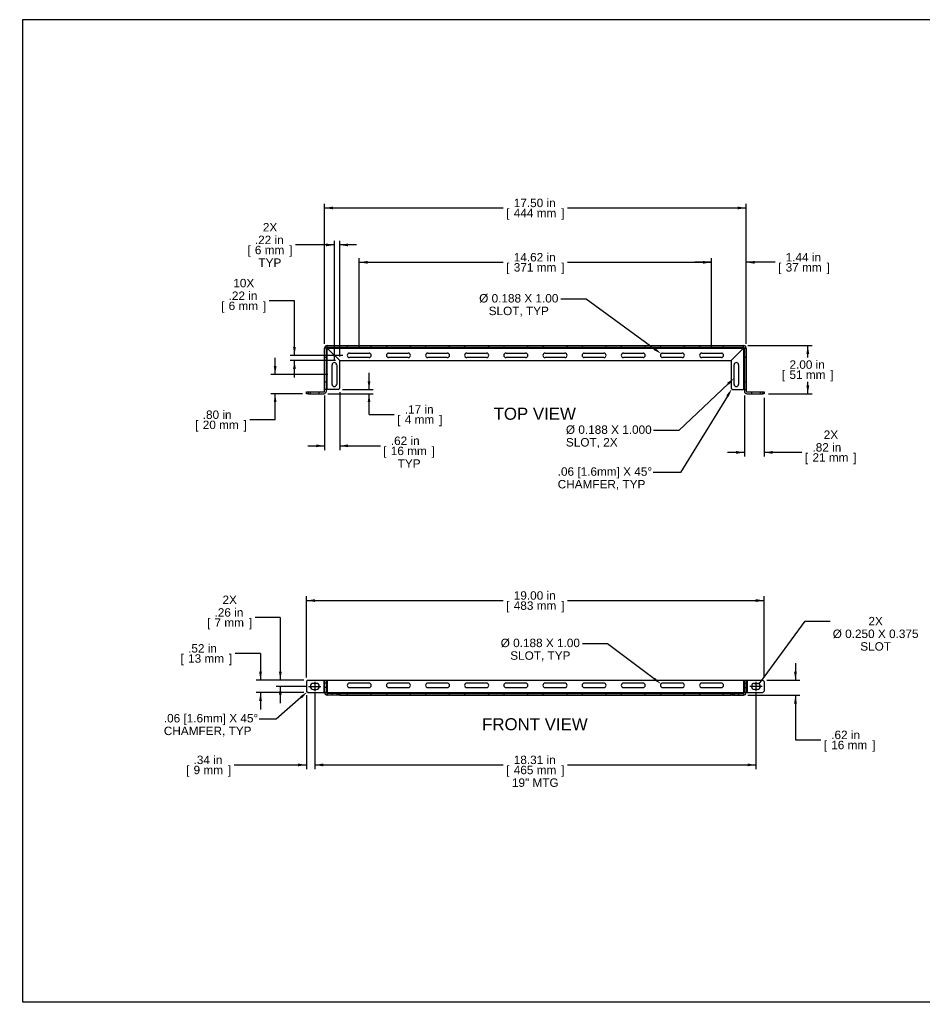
# Model space of a CAD drawing. Header units: inches. Extents: x 0 to 69.5, y 0 to 40.9.
# Tile 1 of 2: x 0 to 37.5, y 0 to 40.9. Entities that reach past the tile are written whole.
import ezdxf
from ezdxf import colors
from ezdxf.entities.mleader import LeaderData, LeaderLine
from ezdxf.enums import TextEntityAlignment as Align
from ezdxf.lldxf.tags import DXFTag
from ezdxf.math import Vec2, Vec3

# ---------------------------------------------------------------- set-up
doc = ezdxf.new("R2010")
doc.units = ezdxf.units.IN
doc.header["$MEASUREMENT"] = 0
doc.layers.add('COM57141-2', color=7, linetype='Continuous')
doc.layers.add('Default', color=7, linetype='Continuous')
doc.styles.add('SEACAD_Arial', font='arial.ttf')
tags = doc.linetypes.add('CENTER2', pattern=[1.125, 0.75, -0.125, 0.125, -0.125]).pattern_tags.tags
tags[10:11] = [DXFTag(74, 4), DXFTag(75, 0), DXFTag(340, '0'), DXFTag(46, 0.0), DXFTag(50, 0.0), DXFTag(44, 0.0), DXFTag(45, 0.0)]
tags[8:9] = [DXFTag(74, 4), DXFTag(75, 0), DXFTag(340, '0'), DXFTag(46, 0.0), DXFTag(50, 0.0), DXFTag(44, 0.0), DXFTag(45, 0.0)]
tags[6:7] = [DXFTag(74, 4), DXFTag(75, 0), DXFTag(340, '0'), DXFTag(46, 0.0), DXFTag(50, 0.0), DXFTag(44, 0.0), DXFTag(45, 0.0)]
tags[4:5] = [DXFTag(74, 4), DXFTag(75, 0), DXFTag(340, '0'), DXFTag(46, 0.0), DXFTag(50, 0.0), DXFTag(44, 0.0), DXFTag(45, 0.0)]
tags = doc.linetypes.add('HIDDEN2', pattern=[0.1875, 0.125, -0.0625]).pattern_tags.tags
tags[6:7] = [DXFTag(74, 4), DXFTag(75, 0), DXFTag(340, '0'), DXFTag(46, 0.0), DXFTag(50, 0.0), DXFTag(44, 0.0), DXFTag(45, 0.0)]
tags[4:5] = [DXFTag(74, 4), DXFTag(75, 0), DXFTag(340, '0'), DXFTag(46, 0.0), DXFTag(50, 0.0), DXFTag(44, 0.0), DXFTag(45, 0.0)]
doc.dimstyles.new('WEB', dxfattribs={"dimtxt": 0.35, "dimasz": 0.35, "dimexe": 0.175, "dimexo": 0.175, "dimgap": 0.0875, "dimtad": 0, "dimtih": 1, "dimtoh": 1, "dimzin": 4, "dimdsep": 46, "dimtxsty": 'SEACAD_Arial', "dimblk1": '_SE_FILLED', "dimblk2": '_SE_FILLED', "dimsah": 1, "dimcen": 0.175, "dimadec": 0, "dimazin": 0, "dimtfac": 0.8, "dimtdec": 0, "dimtofl": 0, "dimtmove": 0, "dimatfit": 3, "dimfxl": 1, "dimtolj": 1, "dimtzin": 4, "dimarcsym": 0})

# ---------------------------------------------------------------- blocks, each defined once
blk = doc.blocks.new('SEANNOT_GROUP1')
at = {"layer": 'Default', "color": 7, "linetype": 'CENTER2'}
blk.add_line((12.252, 13.394), (12.252, 13.006), dxfattribs=at)
blk = doc.blocks.new('SEANNOT_GROUP2')
at = {"layer": 'Default', "color": 7, "linetype": 'CENTER2'}
blk.add_line((11.996, 13.2), (12.508, 13.2), dxfattribs=at)
blk = doc.blocks.new('SEANNOT_GROUP3')
at = {"layer": 'Default', "color": 7, "linetype": 'CENTER2'}
blk.add_line((30.566, 13.394), (30.566, 13.006), dxfattribs=at)
blk = doc.blocks.new('SEANNOT_GROUP4')
at = {"layer": 'Default', "color": 7, "linetype": 'CENTER2'}
blk.add_line((30.822, 13.2), (30.31, 13.2), dxfattribs=at)
blk = doc.blocks.new('_SE_FILLED')
at = {"color": 0}
blk.add_line((0, 0), (-1, 0), dxfattribs=at)
blk.add_solid([(0, 0), (-1, -0.1665), (-1, 0.1665), (0, 0)], dxfattribs=at)
blk = doc.blocks.new('SE')
at = {"layer": 'COM57141-2', "color": 7, "linetype": 'Continuous'}
for p, q in [((12.659, 25.456), (12.659, 27.24)), ((12.731, 25.456), (12.731, 27.24)), ((12.731, 27.239), (12.766, 27.239)), ((12.766, 27.239), (12.767, 27.239)), ((12.767, 27.348), (30.051, 27.348)), ((12.767, 27.276), (30.051, 27.276)), ((12.767, 27.239), (13.284, 26.722)), ((12.767, 25.518), (12.767, 27.239)), ((12.768, 27.241), (12.768, 27.276)), ((12.768, 27.241), (12.768, 27.24)), ((12.768, 27.24), (30.05, 27.24)), ((13.285, 26.723), (12.768, 27.24)), ((13.69, 27.035), (14.503, 27.035)), ((15.315, 27.035), (16.128, 27.035)), ((16.94, 27.035), (17.753, 27.035)), ((18.565, 27.035), (19.378, 27.035)), ((20.19, 27.035), (21.003, 27.035)), ((21.815, 27.035), (22.628, 27.035)), ((23.44, 27.035), (24.253, 27.035)), ((25.065, 27.035), (25.878, 27.035)), ((26.69, 27.035), (27.503, 27.035)), ((28.315, 27.035), (29.128, 27.035)), ((30.05, 27.24), (29.533, 26.723)), ((29.534, 26.722), (30.051, 27.239)), ((30.05, 27.276), (30.05, 27.241)), ((30.05, 27.241), (30.05, 27.24)), ((30.052, 27.239), (30.051, 27.239)), ((30.051, 27.239), (30.051, 25.518)), ((30.052, 27.239), (30.087, 27.239)), ((30.087, 27.24), (30.087, 25.456)), ((30.159, 27.24), (30.159, 25.456)), ((13.284, 25.581), (13.284, 26.722)), ((13.285, 26.723), (29.533, 26.723)), ((14.503, 26.848), (13.69, 26.848)), ((16.128, 26.848), (15.315, 26.848)), ((17.753, 26.848), (16.94, 26.848)), ((19.378, 26.848), (18.565, 26.848)), ((21.003, 26.848), (20.19, 26.848)), ((22.628, 26.848), (21.815, 26.848)), ((24.253, 26.848), (23.44, 26.848)), ((25.878, 26.848), (25.065, 26.848)), ((27.503, 26.848), (26.69, 26.848)), ((29.128, 26.848), (28.315, 26.848)), ((29.534, 26.722), (29.534, 25.581)), ((12.972, 25.737), (12.972, 26.55)), ((13.159, 26.55), (13.159, 25.737)), ((29.659, 25.737), (29.659, 26.55)), ((29.846, 26.55), (29.846, 25.737)), ((11.909, 25.42), (11.971, 25.42)), ((11.909, 25.348), (11.909, 25.42)), ((11.971, 25.348), (11.909, 25.348)), ((11.971, 25.42), (12.623, 25.42)), ((11.971, 25.42), (11.971, 25.348)), ((11.971, 25.348), (12.623, 25.348)), ((12.731, 25.518), (12.767, 25.518)), ((13.221, 25.518), (12.767, 25.518)), ((13.221, 25.518), (13.284, 25.581)), ((29.534, 25.581), (29.596, 25.518)), ((29.596, 25.518), (30.051, 25.518)), ((30.087, 25.518), (30.051, 25.518)), ((30.195, 25.42), (30.846, 25.42)), ((30.195, 25.348), (30.846, 25.348)), ((30.846, 25.42), (30.909, 25.42)), ((30.846, 25.348), (30.846, 25.42)), ((30.909, 25.348), (30.846, 25.348)), ((30.909, 25.42), (30.909, 25.348))]:
    blk.add_line(p, q, dxfattribs=at)
at = {"layer": 'COM57141-2', "color": 7, "linetype": 'HIDDEN2'}
for p, q in [((12.731, 27.239), (12.659, 27.239)), ((12.763, 27.239), (12.767, 27.239)), ((12.766, 27.239), (12.767, 27.239)), ((12.768, 27.276), (12.768, 27.348)), ((12.768, 27.243), (12.768, 27.24)), ((12.768, 27.24), (12.768, 27.241)), ((13.596, 27.348), (13.596, 27.276)), ((14.596, 27.276), (14.596, 27.348)), ((15.221, 27.348), (15.221, 27.276)), ((16.221, 27.276), (16.221, 27.348)), ((16.846, 27.348), (16.846, 27.276)), ((17.846, 27.276), (17.846, 27.348)), ((18.471, 27.348), (18.471, 27.276)), ((19.471, 27.276), (19.471, 27.348)), ((20.096, 27.348), (20.096, 27.276)), ((21.096, 27.276), (21.096, 27.348)), ((21.721, 27.348), (21.721, 27.276)), ((22.721, 27.276), (22.721, 27.348)), ((23.346, 27.348), (23.346, 27.276)), ((24.346, 27.276), (24.346, 27.348)), ((24.971, 27.348), (24.971, 27.276)), ((25.971, 27.276), (25.971, 27.348)), ((26.596, 27.348), (26.596, 27.276)), ((27.596, 27.276), (27.596, 27.348)), ((28.221, 27.348), (28.221, 27.276)), ((29.221, 27.276), (29.221, 27.348)), ((30.05, 27.276), (30.05, 27.348)), ((30.05, 27.241), (30.05, 27.24)), ((30.05, 27.241), (30.05, 27.24)), ((30.052, 27.239), (30.051, 27.239)), ((30.051, 27.239), (30.052, 27.239)), ((30.087, 27.239), (30.159, 27.239)), ((12.731, 26.848), (12.659, 26.848)), ((30.159, 26.848), (30.087, 26.848)), ((12.659, 25.848), (12.731, 25.848)), ((30.087, 25.848), (30.159, 25.848)), ((12.064, 25.42), (12.064, 25.348)), ((12.439, 25.348), (12.439, 25.42)), ((12.731, 25.518), (12.659, 25.518)), ((30.087, 25.518), (30.159, 25.518)), ((30.378, 25.42), (30.378, 25.348)), ((30.753, 25.348), (30.753, 25.42))]:
    blk.add_line(p, q, dxfattribs=at)
at = {"layer": 'COM57141-2', "color": 7, "linetype": 'Continuous'}
for centre, radius, start, end in [((12.767, 27.24), 0.108, 90, 180), ((12.767, 27.24), 0.036, 90, 180), ((13.69, 26.942), 0.0935, 90, 270), ((14.503, 26.942), 0.0935, 270, 90), ((15.315, 26.942), 0.0935, 90, 270), ((16.128, 26.942), 0.0935, 270, 90), ((16.94, 26.942), 0.0935, 90, 270), ((17.753, 26.942), 0.0935, 270, 90), ((18.565, 26.942), 0.0935, 90, 270), ((19.378, 26.942), 0.0935, 270, 90), ((20.19, 26.942), 0.0935, 90, 270), ((21.003, 26.942), 0.0935, 270, 90), ((21.815, 26.942), 0.0935, 90, 270), ((22.628, 26.942), 0.0935, 270, 90), ((23.44, 26.942), 0.0935, 90, 270), ((24.253, 26.942), 0.0935, 270, 90), ((25.065, 26.942), 0.0935, 90, 270), ((25.878, 26.942), 0.0935, 270, 90), ((26.69, 26.942), 0.0935, 90, 270), ((27.503, 26.942), 0.0935, 270, 90), ((28.315, 26.942), 0.0935, 90, 270), ((29.128, 26.942), 0.0935, 270, 90), ((30.051, 27.24), 0.108, 0, 90), ((30.051, 27.24), 0.036, 0, 90), ((13.065, 26.55), 0.0935, 0, 180), ((29.753, 26.55), 0.0935, 0, 180), ((12.623, 25.456), 0.036, 270, 0), ((12.623, 25.456), 0.108, 270, 0), ((13.065, 25.737), 0.0935, 180, 0), ((29.753, 25.737), 0.0935, 180, 0), ((30.195, 25.456), 0.108, 180, 270), ((30.195, 25.456), 0.036, 180, 270)]:
    blk.add_arc(centre, radius, start, end, dxfattribs=at)
blk = doc.blocks.new('SE1')
at = {"layer": 'COM57141-2', "color": 7, "linetype": 'Continuous'}
for p, q in [((11.971, 13.458), (11.909, 13.396)), ((11.909, 13.396), (11.909, 13.004)), ((11.971, 13.458), (12.623, 13.458)), ((12.314, 13.325), (12.189, 13.325)), ((12.623, 13.458), (12.623, 12.941)), ((12.623, 13.458), (12.731, 13.458)), ((12.731, 13.458), (12.767, 13.458)), ((12.731, 13.458), (12.731, 12.941)), ((12.767, 13.458), (30.051, 13.458)), ((12.767, 13.458), (12.767, 12.941)), ((14.503, 13.333), (13.69, 13.333)), ((13.69, 13.146), (14.503, 13.146)), ((16.128, 13.333), (15.315, 13.333)), ((15.315, 13.146), (16.128, 13.146)), ((17.753, 13.333), (16.94, 13.333)), ((16.94, 13.146), (17.753, 13.146)), ((19.378, 13.333), (18.565, 13.333)), ((18.565, 13.146), (19.378, 13.146)), ((21.003, 13.333), (20.19, 13.333)), ((20.19, 13.146), (21.003, 13.146)), ((22.628, 13.333), (21.815, 13.333)), ((21.815, 13.146), (22.628, 13.146)), ((24.253, 13.333), (23.44, 13.333)), ((23.44, 13.146), (24.253, 13.146)), ((25.878, 13.333), (25.065, 13.333)), ((25.065, 13.146), (25.878, 13.146)), ((27.503, 13.333), (26.69, 13.333)), ((26.69, 13.146), (27.503, 13.146)), ((29.128, 13.333), (28.315, 13.333)), ((28.315, 13.146), (29.128, 13.146)), ((30.051, 13.458), (30.051, 12.941)), ((30.051, 13.458), (30.087, 13.458)), ((30.087, 13.458), (30.087, 12.941)), ((30.087, 13.458), (30.195, 13.458)), ((30.195, 13.458), (30.846, 13.458)), ((30.195, 13.458), (30.195, 12.941)), ((30.503, 13.325), (30.628, 13.325)), ((30.909, 13.396), (30.846, 13.458)), ((30.909, 13.396), (30.909, 13.004)), ((11.909, 13.004), (11.971, 12.941)), ((11.971, 12.941), (12.623, 12.941)), ((12.189, 13.075), (12.314, 13.075)), ((12.731, 12.941), (12.623, 12.941)), ((12.767, 12.941), (12.731, 12.941)), ((12.767, 12.941), (12.768, 12.941)), ((13.221, 12.905), (12.767, 12.905)), ((13.221, 12.833), (12.767, 12.833)), ((12.768, 12.906), (12.768, 12.941)), ((12.768, 12.941), (30.05, 12.941)), ((12.768, 12.906), (12.768, 12.905)), ((12.768, 12.906), (12.768, 12.905)), ((13.221, 12.833), (13.221, 12.905)), ((13.221, 12.905), (13.284, 12.905)), ((13.284, 12.833), (13.221, 12.833)), ((13.285, 12.905), (13.284, 12.905)), ((13.284, 12.905), (13.284, 12.833)), ((13.285, 12.833), (13.284, 12.833)), ((13.285, 12.905), (29.533, 12.905)), ((13.285, 12.833), (13.285, 12.905)), ((13.285, 12.833), (29.533, 12.833)), ((29.533, 12.833), (29.533, 12.905)), ((29.534, 12.905), (29.533, 12.905)), ((29.534, 12.833), (29.533, 12.833)), ((29.534, 12.833), (29.534, 12.905)), ((29.534, 12.905), (29.596, 12.905)), ((29.596, 12.833), (29.534, 12.833)), ((29.596, 12.905), (30.051, 12.905)), ((29.596, 12.905), (29.596, 12.833)), ((29.596, 12.833), (30.051, 12.833)), ((30.05, 12.941), (30.051, 12.941)), ((30.05, 12.941), (30.05, 12.906)), ((30.05, 12.906), (30.05, 12.905)), ((30.05, 12.906), (30.05, 12.905)), ((30.087, 12.941), (30.051, 12.941)), ((30.195, 12.941), (30.087, 12.941)), ((30.195, 12.941), (30.846, 12.941)), ((30.628, 13.075), (30.503, 13.075)), ((30.846, 12.941), (30.909, 13.004))]:
    blk.add_line(p, q, dxfattribs=at)
at = {"layer": 'COM57141-2', "color": 7, "linetype": 'HIDDEN2'}
for p, q in [((12.659, 13.458), (12.659, 12.941)), ((12.731, 13.333), (12.659, 13.333)), ((12.731, 13.146), (12.659, 13.146)), ((30.087, 13.333), (30.159, 13.333)), ((30.087, 13.146), (30.159, 13.146)), ((30.159, 13.458), (30.159, 12.941)), ((12.766, 12.906), (12.763, 12.834)), ((12.767, 12.905), (12.767, 12.833)), ((12.768, 12.905), (12.768, 12.834)), ((12.768, 12.905), (12.768, 12.833)), ((12.768, 12.834), (12.768, 12.833)), ((12.972, 12.905), (12.972, 12.833)), ((13.159, 12.905), (13.159, 12.833)), ((13.596, 12.905), (13.596, 12.833)), ((14.596, 12.833), (14.596, 12.905)), ((15.221, 12.905), (15.221, 12.833)), ((16.221, 12.833), (16.221, 12.905)), ((16.846, 12.905), (16.846, 12.833)), ((17.846, 12.833), (17.846, 12.905)), ((18.471, 12.905), (18.471, 12.833)), ((19.471, 12.833), (19.471, 12.905)), ((20.096, 12.905), (20.096, 12.833)), ((21.096, 12.833), (21.096, 12.905)), ((21.721, 12.905), (21.721, 12.833)), ((22.721, 12.833), (22.721, 12.905)), ((23.346, 12.905), (23.346, 12.833)), ((24.346, 12.833), (24.346, 12.905)), ((24.971, 12.905), (24.971, 12.833)), ((25.971, 12.833), (25.971, 12.905)), ((26.596, 12.905), (26.596, 12.833)), ((27.596, 12.833), (27.596, 12.905)), ((28.221, 12.905), (28.221, 12.833)), ((29.221, 12.833), (29.221, 12.905)), ((29.659, 12.905), (29.659, 12.833)), ((29.846, 12.905), (29.846, 12.833)), ((30.05, 12.905), (30.05, 12.834)), ((30.05, 12.905), (30.05, 12.833)), ((30.05, 12.834), (30.05, 12.833)), ((30.051, 12.905), (30.051, 12.833)), ((30.052, 12.906), (30.055, 12.834))]:
    blk.add_line(p, q, dxfattribs=at)
at = {"layer": 'COM57141-2', "color": 7, "linetype": 'Continuous'}
for centre, radius, start, end in [((12.189, 13.2), 0.125, 90, 270), ((12.314, 13.2), 0.125, 270, 90), ((13.69, 13.24), 0.0935, 90, 270), ((14.503, 13.24), 0.0935, 270, 90), ((15.315, 13.24), 0.0935, 90, 270), ((16.128, 13.24), 0.0935, 270, 90), ((16.94, 13.24), 0.0935, 90, 270), ((17.753, 13.24), 0.0935, 270, 90), ((18.565, 13.24), 0.0935, 90, 270), ((19.378, 13.24), 0.0935, 270, 90), ((20.19, 13.24), 0.0935, 90, 270), ((21.003, 13.24), 0.0935, 270, 90), ((21.815, 13.24), 0.0935, 90, 270), ((22.628, 13.24), 0.0935, 270, 90), ((23.44, 13.24), 0.0935, 90, 270), ((24.253, 13.24), 0.0935, 270, 90), ((25.065, 13.24), 0.0935, 90, 270), ((25.878, 13.24), 0.0935, 270, 90), ((26.69, 13.24), 0.0935, 90, 270), ((27.503, 13.24), 0.0935, 270, 90), ((28.315, 13.24), 0.0935, 90, 270), ((29.128, 13.24), 0.0935, 270, 90), ((30.503, 13.2), 0.125, 90, 270), ((30.628, 13.2), 0.125, 270, 90), ((12.767, 12.941), 0.108, 180, 270), ((12.767, 12.941), 0.036, 180, 270), ((30.051, 12.941), 0.036, 270, 0), ((30.051, 12.941), 0.108, 270, 360)]:
    blk.add_arc(centre, radius, start, end, dxfattribs=at)
blk = doc.blocks.new('DMBLK14')
at = {"layer": 'Default', "linetype": 'Continuous', "transparency": 16777216}
for points in [[(29.737, 22.854), (30.087, 22.912), (29.737, 22.97)], [(31.259, 22.854), (31.259, 22.97), (30.909, 22.912)]]:
    blk.add_hatch(color=7, dxfattribs=at).paths.add_polyline_path(points)
at = {"layer": 'Default', "color": 7, "linetype": 'Continuous', "transparency": 16777216}
for p, q in [((30.087, 25.281), (30.087, 22.737)), ((30.909, 25.173), (30.909, 22.737)), ((30.087, 22.912), (29.387, 22.912)), ((32.476, 22.912), (30.909, 22.912))]:
    blk.add_line(p, q, dxfattribs=at)
at = {"layer": 'Default', "color": 7, "linetype": 'Continuous', "transparency": 16777216, "style": 'SEACAD_Arial'}
for s, p in [('2X', (33.379, 23.822)), ('.82 in', (32.911, 23.297)), ('[', (32.599, 22.877)), (']', (34.607, 22.877)), ('21 mm', (32.911, 22.877))]:
    blk.add_text(s, height=0.35, dxfattribs=at).set_placement(p, align=Align.TOP_LEFT)
blk = doc.blocks.new('DMBLK16')
at = {"layer": 'Default', "linetype": 'Continuous', "transparency": 16777216}
for points in [[(32.264, 13.808), (32.147, 13.808), (32.206, 13.458)], [(32.264, 12.483), (32.206, 12.833), (32.147, 12.483)]]:
    blk.add_hatch(color=7, dxfattribs=at).paths.add_polyline_path(points)
at = {"layer": 'Default', "color": 7, "linetype": 'Continuous', "transparency": 16777216}
for p, q in [((32.206, 14.158), (32.206, 13.458)), ((31.021, 13.458), (32.381, 13.458)), ((30.226, 12.833), (32.381, 12.833)), ((32.206, 12.833), (32.206, 10.975)), ((32.206, 10.975), (33.256, 10.975))]:
    blk.add_line(p, q, dxfattribs=at)
at = {"layer": 'Default', "color": 7, "linetype": 'Continuous', "transparency": 16777216, "style": 'SEACAD_Arial'}
for s, p in [('.62 in', (33.69, 11.36)), ('[', (33.378, 10.94)), ('16 mm', (33.69, 10.94)), (']', (35.387, 10.94))]:
    blk.add_text(s, height=0.35, dxfattribs=at).set_placement(p, align=Align.TOP_LEFT)
blk = doc.blocks.new('DMBLK17')
at = {"layer": 'Default', "linetype": 'Continuous', "transparency": 16777216}
for points in [[(12.309, 23.126), (12.659, 23.185), (12.309, 23.243)], [(13.634, 23.126), (13.634, 23.243), (13.284, 23.185)]]:
    blk.add_hatch(color=7, dxfattribs=at).paths.add_polyline_path(points)
at = {"layer": 'Default', "color": 7, "linetype": 'Continuous', "transparency": 16777216}
for p, q in [((13.284, 25.406), (13.284, 23.01)), ((12.659, 25.281), (12.659, 23.01)), ((11.959, 23.185), (12.659, 23.185)), ((13.284, 23.185), (14.972, 23.185))]:
    blk.add_line(p, q, dxfattribs=at)
at = {"layer": 'Default', "color": 7, "linetype": 'Continuous', "transparency": 16777216, "style": 'SEACAD_Arial'}
for s, p in [('.62 in', (15.407, 23.57)), ('[', (15.095, 23.15)), ('16 mm', (15.407, 23.15)), (']', (17.104, 23.15)), ('TYP', (15.692, 22.625))]:
    blk.add_text(s, height=0.35, dxfattribs=at).set_placement(p, align=Align.TOP_LEFT)
blk = doc.blocks.new('DMBLK18')
at = {"layer": 'Default', "linetype": 'Continuous', "transparency": 16777216}
for points in [[(12.715, 31.584), (12.715, 31.467), (13.065, 31.525)], [(13.634, 31.584), (13.284, 31.525), (13.634, 31.467)]]:
    blk.add_hatch(color=7, dxfattribs=at).paths.add_polyline_path(points)
at = {"layer": 'Default', "color": 7, "linetype": 'Continuous', "transparency": 16777216}
for p, q in [((13.065, 31.525), (11.445, 31.525)), ((13.065, 26.725), (13.065, 31.7)), ((13.284, 26.897), (13.284, 31.7)), ((13.984, 31.525), (13.284, 31.525))]:
    blk.add_line(p, q, dxfattribs=at)
at = {"layer": 'Default', "color": 7, "linetype": 'Continuous', "transparency": 16777216, "style": 'SEACAD_Arial'}
for s, p in [('2X', (10.094, 32.435)), ('.22 in', (9.763, 31.91)), ('[', (9.451, 31.49)), ('6 mm', (9.763, 31.49)), (']', (11.186, 31.49)), ('TYP', (9.911, 30.965))]:
    blk.add_text(s, height=0.35, dxfattribs=at).set_placement(p, align=Align.TOP_LEFT)
blk = doc.blocks.new('DMBLK19')
at = {"layer": 'Default', "linetype": 'Continuous', "transparency": 16777216}
for points in [[(11.347, 27.292), (11.406, 26.942), (11.464, 27.292)], [(11.347, 26.373), (11.464, 26.373), (11.406, 26.723)]]:
    blk.add_hatch(color=7, dxfattribs=at).paths.add_polyline_path(points)
at = {"layer": 'Default', "color": 7, "linetype": 'Continuous', "transparency": 16777216}
for p, q in [((11.406, 29.206), (10.356, 29.206)), ((11.406, 26.942), (11.406, 29.206)), ((13.421, 26.942), (11.231, 26.942)), ((13.11, 26.723), (11.231, 26.723)), ((11.406, 26.023), (11.406, 26.723))]:
    blk.add_line(p, q, dxfattribs=at)
at = {"layer": 'Default', "color": 7, "linetype": 'Continuous', "transparency": 16777216, "style": 'SEACAD_Arial'}
for s, p in [('10X', (8.867, 30.116)), ('.22 in', (8.673, 29.591)), ('[', (8.361, 29.171)), ('6 mm', (8.673, 29.171)), (']', (10.096, 29.171))]:
    blk.add_text(s, height=0.35, dxfattribs=at).set_placement(p, align=Align.TOP_LEFT)
blk = doc.blocks.new('DMBLK20')
at = {"layer": 'Default', "linetype": 'Continuous', "transparency": 16777216}
for points in [[(10.762, 13.808), (10.82, 13.458), (10.878, 13.808)], [(10.762, 12.85), (10.878, 12.85), (10.82, 13.2)]]:
    blk.add_hatch(color=7, dxfattribs=at).paths.add_polyline_path(points)
at = {"layer": 'Default', "color": 7, "linetype": 'Continuous', "transparency": 16777216}
for p, q in [((10.82, 16.058), (9.77, 16.058)), ((10.82, 16.058), (10.82, 13.458)), ((11.796, 13.458), (10.645, 13.458)), ((11.889, 13.2), (10.645, 13.2)), ((10.82, 13.2), (10.82, 12.5))]:
    blk.add_line(p, q, dxfattribs=at)
at = {"layer": 'Default', "color": 7, "linetype": 'Continuous', "transparency": 16777216, "style": 'SEACAD_Arial'}
for s, p in [('2X', (8.419, 16.968)), ('.26 in', (8.088, 16.443)), ('[', (7.776, 16.023)), ('7 mm', (8.088, 16.023)), (']', (9.511, 16.023))]:
    blk.add_text(s, height=0.35, dxfattribs=at).set_placement(p, align=Align.TOP_LEFT)
blk = doc.blocks.new('DMBLK21')
at = {"layer": 'Default', "linetype": 'Continuous', "transparency": 16777216}
for points in [[(11.559, 9.88), (11.909, 9.938), (11.559, 9.997)], [(12.602, 9.88), (12.602, 9.997), (12.252, 9.938)]]:
    blk.add_hatch(color=7, dxfattribs=at).paths.add_polyline_path(points)
at = {"layer": 'Default', "color": 7, "linetype": 'Continuous', "transparency": 16777216}
for p, q in [((11.909, 12.829), (11.909, 9.763)), ((12.252, 12.917), (12.252, 9.763)), ((8.901, 9.938), (11.909, 9.938)), ((12.252, 9.938), (12.952, 9.938))]:
    blk.add_line(p, q, dxfattribs=at)
at = {"layer": 'Default', "color": 7, "linetype": 'Continuous', "transparency": 16777216, "style": 'SEACAD_Arial'}
for s, p in [('.34 in', (7.218, 10.323)), ('[', (6.906, 9.903)), ('9 mm', (7.218, 9.903)), (']', (8.641, 9.903))]:
    blk.add_text(s, height=0.35, dxfattribs=at).set_placement(p, align=Align.TOP_LEFT)
blk = doc.blocks.new('DMBLK22')
at = {"layer": 'Default', "linetype": 'Continuous', "transparency": 16777216}
for points in [[(12.602, 9.88), (12.602, 9.997), (12.252, 9.938)], [(30.216, 9.88), (30.566, 9.938), (30.216, 9.997)]]:
    blk.add_hatch(color=7, dxfattribs=at).paths.add_polyline_path(points)
at = {"layer": 'Default', "color": 7, "linetype": 'Continuous', "transparency": 16777216}
for p, q in [((12.252, 12.917), (12.252, 9.763)), ((30.566, 12.9), (30.566, 9.763)), ((12.252, 9.938), (20.077, 9.938)), ((22.741, 9.938), (30.566, 9.938))]:
    blk.add_line(p, q, dxfattribs=at)
at = {"layer": 'Default', "color": 7, "linetype": 'Continuous', "transparency": 16777216, "style": 'SEACAD_Arial'}
for s, p in [('18.31 in', (20.511, 10.323)), ('[', (20.199, 9.903)), ('465 mm', (20.511, 9.903)), (']', (22.482, 9.903)), ('19" MTG', (20.435, 9.378))]:
    blk.add_text(s, height=0.35, dxfattribs=at).set_placement(p, align=Align.TOP_LEFT)
blk = doc.blocks.new('DMBLK23')
at = {"layer": 'Default', "linetype": 'Continuous', "transparency": 16777216}
for points in [[(12.259, 16.82), (11.909, 16.762), (12.259, 16.703)], [(30.559, 16.82), (30.559, 16.703), (30.909, 16.762)]]:
    blk.add_hatch(color=7, dxfattribs=at).paths.add_polyline_path(points)
at = {"layer": 'Default', "color": 7, "linetype": 'Continuous', "transparency": 16777216}
for p, q in [((11.909, 13.571), (11.909, 16.937)), ((11.909, 16.762), (20.077, 16.762)), ((22.741, 16.762), (30.909, 16.762)), ((30.909, 13.571), (30.909, 16.937))]:
    blk.add_line(p, q, dxfattribs=at)
at = {"layer": 'Default', "color": 7, "linetype": 'Continuous', "transparency": 16777216, "style": 'SEACAD_Arial'}
for s, p in [('19.00 in', (20.511, 17.147)), ('[', (20.199, 16.727)), ('483 mm', (20.511, 16.727)), (']', (22.482, 16.727))]:
    blk.add_text(s, height=0.35, dxfattribs=at).set_placement(p, align=Align.TOP_LEFT)
blk = doc.blocks.new('DMBLK24')
at = {"layer": 'Default', "linetype": 'Continuous', "transparency": 16777216}
for points in [[(14.561, 25.868), (14.444, 25.868), (14.502, 25.518)], [(14.561, 24.998), (14.502, 25.348), (14.444, 24.998)]]:
    blk.add_hatch(color=7, dxfattribs=at).paths.add_polyline_path(points)
at = {"layer": 'Default', "color": 7, "linetype": 'Continuous', "transparency": 16777216}
for p, q in [((14.502, 25.518), (14.502, 26.218)), ((12.798, 25.348), (14.677, 25.348)), ((13.396, 25.518), (14.677, 25.518)), ((14.502, 24.488), (14.502, 25.348)), ((14.502, 24.488), (15.552, 24.488))]:
    blk.add_line(p, q, dxfattribs=at)
at = {"layer": 'Default', "color": 7, "linetype": 'Continuous', "transparency": 16777216, "style": 'SEACAD_Arial'}
for s, p in [('.17 in', (15.987, 24.873)), ('[', (15.675, 24.453)), ('4 mm', (15.987, 24.453)), (']', (17.41, 24.453))]:
    blk.add_text(s, height=0.35, dxfattribs=at).set_placement(p, align=Align.TOP_LEFT)
blk = doc.blocks.new('DMBLK25')
at = {"layer": 'Default', "linetype": 'Continuous', "transparency": 16777216}
for points in [[(28.371, 30.863), (28.371, 30.746), (28.721, 30.805)], [(30.509, 30.863), (30.159, 30.805), (30.509, 30.746)]]:
    blk.add_hatch(color=7, dxfattribs=at).paths.add_polyline_path(points)
at = {"layer": 'Default', "color": 7, "linetype": 'Continuous', "transparency": 16777216}
for p, q in [((28.721, 30.805), (28.021, 30.805)), ((28.721, 27.21), (28.721, 30.98)), ((30.159, 27.415), (30.159, 30.98)), ((31.364, 30.805), (30.159, 30.805))]:
    blk.add_line(p, q, dxfattribs=at)
at = {"layer": 'Default', "color": 7, "linetype": 'Continuous', "transparency": 16777216, "style": 'SEACAD_Arial'}
for s, p in [('1.44 in', (31.799, 31.19)), ('[', (31.487, 30.77)), ('37 mm', (31.799, 30.77)), (']', (33.495, 30.77))]:
    blk.add_text(s, height=0.35, dxfattribs=at).set_placement(p, align=Align.TOP_LEFT)
blk = doc.blocks.new('DMBLK26')
at = {"layer": 'Default', "linetype": 'Continuous', "transparency": 16777216}
for points in [[(14.446, 30.863), (14.096, 30.805), (14.446, 30.746)], [(28.371, 30.863), (28.371, 30.746), (28.721, 30.805)]]:
    blk.add_hatch(color=7, dxfattribs=at).paths.add_polyline_path(points)
at = {"layer": 'Default', "color": 7, "linetype": 'Continuous', "transparency": 16777216}
for p, q in [((14.096, 27.21), (14.096, 30.98)), ((14.096, 30.805), (20.077, 30.805)), ((22.741, 30.805), (28.721, 30.805)), ((28.721, 27.21), (28.721, 30.98))]:
    blk.add_line(p, q, dxfattribs=at)
at = {"layer": 'Default', "color": 7, "linetype": 'Continuous', "transparency": 16777216, "style": 'SEACAD_Arial'}
for s, p in [('14.62 in', (20.511, 31.19)), ('[', (20.199, 30.77)), ('371 mm', (20.511, 30.77)), (']', (22.482, 30.77))]:
    blk.add_text(s, height=0.35, dxfattribs=at).set_placement(p, align=Align.TOP_LEFT)
blk = doc.blocks.new('DMBLK29')
at = {"layer": 'Default', "linetype": 'Continuous', "transparency": 16777216}
for points in [[(13.009, 33.118), (12.659, 33.06), (13.009, 33.002)], [(29.809, 33.118), (29.809, 33.002), (30.159, 33.06)]]:
    blk.add_hatch(color=7, dxfattribs=at).paths.add_polyline_path(points)
at = {"layer": 'Default', "color": 7, "linetype": 'Continuous', "transparency": 16777216}
for p, q in [((12.659, 27.415), (12.659, 33.235)), ((30.159, 27.415), (30.159, 33.235)), ((12.659, 33.06), (20.077, 33.06)), ((22.741, 33.06), (30.159, 33.06))]:
    blk.add_line(p, q, dxfattribs=at)
at = {"layer": 'Default', "color": 7, "linetype": 'Continuous', "transparency": 16777216, "style": 'SEACAD_Arial'}
for s, p in [('17.50 in', (20.511, 33.445)), ('[', (20.199, 33.025)), ('444 mm', (20.511, 33.025)), (']', (22.482, 33.025))]:
    blk.add_text(s, height=0.35, dxfattribs=at).set_placement(p, align=Align.TOP_LEFT)
blk = doc.blocks.new('DMBLK30')
at = {"layer": 'Default', "linetype": 'Continuous', "transparency": 16777216}
for points in [[(32.776, 26.998), (32.718, 27.348), (32.659, 26.998)], [(32.776, 25.698), (32.659, 25.698), (32.718, 25.348)]]:
    blk.add_hatch(color=7, dxfattribs=at).paths.add_polyline_path(points)
at = {"layer": 'Default', "color": 7, "linetype": 'Continuous', "transparency": 16777216}
for p, q in [((30.226, 27.348), (32.893, 27.348)), ((32.718, 26.855), (32.718, 27.348)), ((32.718, 25.348), (32.718, 25.84)), ((31.084, 25.348), (32.893, 25.348))]:
    blk.add_line(p, q, dxfattribs=at)
at = {"layer": 'Default', "color": 7, "linetype": 'Continuous', "transparency": 16777216, "style": 'SEACAD_Arial'}
for s, p in [('2.00 in', (31.957, 26.733)), ('[', (31.645, 26.313)), ('51 mm', (31.957, 26.313)), (']', (33.653, 26.313))]:
    blk.add_text(s, height=0.35, dxfattribs=at).set_placement(p, align=Align.TOP_LEFT)
blk = doc.blocks.new('DMBLK31')
at = {"layer": 'Default', "linetype": 'Continuous', "transparency": 16777216}
for points in [[(10.546, 26.493), (10.605, 26.143), (10.663, 26.493)], [(10.546, 24.998), (10.663, 24.998), (10.605, 25.348)]]:
    blk.add_hatch(color=7, dxfattribs=at).paths.add_polyline_path(points)
at = {"layer": 'Default', "color": 7, "linetype": 'Continuous', "transparency": 16777216}
for p, q in [((10.605, 26.143), (10.605, 26.843)), ((12.797, 26.143), (10.43, 26.143)), ((11.734, 25.348), (10.43, 25.348)), ((10.605, 24.267), (10.605, 25.348)), ((10.605, 24.267), (9.555, 24.267))]:
    blk.add_line(p, q, dxfattribs=at)
at = {"layer": 'Default', "color": 7, "linetype": 'Continuous', "transparency": 16777216, "style": 'SEACAD_Arial'}
for s, p in [('.80 in', (7.599, 24.652)), ('[', (7.287, 24.232)), ('20 mm', (7.599, 24.232)), (']', (9.295, 24.232))]:
    blk.add_text(s, height=0.35, dxfattribs=at).set_placement(p, align=Align.TOP_LEFT)
blk = doc.blocks.new('DMBLK32')
at = {"layer": 'Default', "linetype": 'Continuous', "transparency": 16777216}
for points in [[(9.939, 13.808), (9.998, 13.458), (10.056, 13.808)], [(9.939, 12.591), (10.056, 12.591), (9.998, 12.941)]]:
    blk.add_hatch(color=7, dxfattribs=at).paths.add_polyline_path(points)
at = {"layer": 'Default', "color": 7, "linetype": 'Continuous', "transparency": 16777216}
for p, q in [((9.998, 14.567), (8.948, 14.567)), ((9.998, 14.567), (9.998, 13.458)), ((11.796, 13.458), (9.823, 13.458)), ((11.796, 12.941), (9.823, 12.941)), ((9.998, 12.941), (9.998, 12.241))]:
    blk.add_line(p, q, dxfattribs=at)
at = {"layer": 'Default', "color": 7, "linetype": 'Continuous', "transparency": 16777216, "style": 'SEACAD_Arial'}
for s, p in [('.52 in', (6.991, 14.952)), ('[', (6.68, 14.532)), ('13 mm', (6.991, 14.532)), (']', (8.688, 14.532))]:
    blk.add_text(s, height=0.35, dxfattribs=at).set_placement(p, align=Align.TOP_LEFT)
blk = doc.blocks.new('_DOT')
at = {"color": 0}
blk.add_line((0, 0), (-1, 0), dxfattribs=at)
at = {"color": 0, "const_width": 0.333}
blk.add_lwpolyline([(-0.1665, 0, 1), (0.1665, 0, 1)], format="xyb", close=True, dxfattribs=at)

msp = doc.modelspace()

# ---------------------------------------------------------------- linework, layer by layer
at = {"layer": 'Default', "color": 7, "linetype": 'Continuous'}
for p, q in [((69.55, 40.876), (0.113, 40.876)), ((0.113, 40.876), (0.113, 0.097)), ((0.113, 0.097), (69.55, 0.097))]:
    msp.add_line(p, q, dxfattribs=at)

# ---------------------------------------------------------------- block references
at = {"layer": 'Default'}
for name in ['SE', 'SE1', 'SEANNOT_GROUP2', 'SEANNOT_GROUP1', 'SEANNOT_GROUP4', 'SEANNOT_GROUP3']:
    msp.add_blockref(name, (0, 0), dxfattribs=at)

# ---------------------------------------------------------------- texts
at = {"layer": 'Default', "color": 7, "linetype": 'Continuous', "style": 'SEACAD_Arial'}
for s, p in [('TOP VIEW', (19.675, 24.768)), ('FRONT VIEW', (19.197, 11.878))]:
    msp.add_text(s, height=0.5, dxfattribs=at).set_placement(p, align=Align.TOP_LEFT)

# ---------------------------------------------------------------- dimensions: what is measured, and where the dimension line sits
at = {"layer": 'Default', "color": 7, "linetype": 'Continuous'}
for base, p1, p2, angle, text, override, picture, middle, dimtype in [((12.659, 33.06), (12.659, 27.24), (30.159, 27.24), 0, '\\A1;<>', {"dimpost": '\\X'}, 'DMBLK29', (21.409, 33.06), 161), ((14.096423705, 30.804629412), (14.096423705, 27.035007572), (28.721423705, 27.035007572), 0, '\\A1;<>', {"dimpost": '\\X'}, 'DMBLK26', (21.408923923, 30.804629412), 161), ((11.406, 26.942), (13.285, 26.723), (13.596, 26.942), 90, '\\A1;10X\\P<>', {"dimpost": '\\X', "dimtmove": 1}, 'DMBLK19', (10.356, 29.206), 160), ((32.718, 27.348), (30.909, 25.348), (30.051, 27.348), 90, '\\A1;<>', {"dimpost": '\\X'}, 'DMBLK30', (32.718, 26.348), 160), ((10.6048, 26.1433), (11.9089, 25.3478), (12.9717, 26.1433), 90, '\\A1;<>', {"dimpost": '\\X', "dimtmove": 1}, 'DMBLK31', (9.5548, 24.2673), 160), ((14.502, 25.518), (12.623, 25.348), (13.221, 25.518), 90, '\\A1;<>', {"dimpost": '\\X', "dimtmove": 1}, 'DMBLK24', (15.552, 24.488), 160), ((10.82, 13.2), (11.971, 13.458), (12.064, 13.2), 90, '\\A1;2X\\P<>', {"dimpost": '\\X', "dimtmove": 1}, 'DMBLK20', (9.77, 16.058), 160), ((11.909, 16.762), (11.909, 13.396), (30.909, 13.396), 0, '\\A1;<>', {"dimpost": '\\X'}, 'DMBLK23', (21.409, 16.762), 161), ((9.998, 13.458), (11.971, 13.458), (11.971, 12.941), 270, '\\A1;<>', {"dimpost": '\\X', "dimtmove": 1}, 'DMBLK32', (8.948, 14.567), 161), ((32.205786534, 12.833481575), (30.846423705, 13.458481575), (30.050923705, 12.833481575), 90, '\\A1;<>', {"dimpost": '\\X', "dimtmove": 1}, 'DMBLK16', (33.255786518, 10.975285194), 160), ((12.252, 9.938), (12.252, 13.092), (30.566, 13.075), 359.9476, '\\A1;<>\\P19" MTG', {"dimpost": '\\X'}, 'DMBLK22', (21.409, 9.938), 161)]:
    dim = msp.add_linear_dim(base=base, p1=p1, p2=p2, angle=angle, text=text, dimstyle='WEB', override=override, dxfattribs=at)
    dim.commit()
    dim.dimension.update_dxf_attribs({"geometry": picture, "text_midpoint": middle, "dimtype": dimtype})
for base, p1, p2, text, picture, middle in [((13.065, 31.525), (13.284, 26.722), (13.065, 26.55), '\\A1;2X\\P<>\\PTYP', 'DMBLK18', (11.445, 31.525)), ((28.721, 30.805), (30.159, 27.24), (28.721, 27.035), '\\A1;<>', 'DMBLK25', (31.364, 30.805)), ((13.283923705, 23.184575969), (12.658923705, 25.455757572), (13.283923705, 25.580757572), '\\A1;<>\\PTYP', 'DMBLK17', (14.972393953, 23.184575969)), ((30.087, 22.912), (30.909, 25.348), (30.087, 25.456), '\\A1;2X\\P<>', 'DMBLK14', (32.476, 22.912)), ((12.252, 9.938), (11.909, 13.004), (12.252, 13.092), '\\A1;<>', 'DMBLK21', (8.901, 9.938))]:
    dim = msp.add_linear_dim(base=base, p1=p1, p2=p2, text=text, dimstyle='WEB', override={"dimpost": '\\X'}, dxfattribs=at)
    dim.commit()
    dim.dimension.update_dxf_attribs({"geometry": picture, "text_midpoint": middle, "dimtype": 160})

# ---------------------------------------------------------------- leaders
ml = msp.add_multileader_mtext('Standard', dxfattribs=at)
ml.set_content('{\\pxsm0.9;\\fArial|b0||i0||c0|p34;\\W1.;%%c 0.188 X 1.00\\PSLOT, TYP\\P}', color=7)
ml.set_leader_properties()
ml.build(insert=Vec2(0, 0))
ml.multileader.update_dxf_attribs({"dogleg_length": 1.05, "arrow_head_size": 0.35})
ctx = ml.context
ctx.base_point, ctx.char_height, ctx.arrow_head_size, ctx.landing_gap_size = Vec3(19.007, 29.192), 0.35, 0.35, 0.122
ctx.text_align_type = 1
notes = []
notes.append((ctx, [(0, (1, 1, 0), (23.513, 29.277), (-1, 0), 1.05, [(0, [(26.627, 27.011)], 0, [])])]))
ctx.mtext.insert, ctx.mtext.alignment = Vec3(20.719, 29.486), 2
ml = msp.add_multileader_mtext('Standard', dxfattribs=at)
ml.set_content('{\\pxsm0.9;\\fArial|b0||i0||c0|p34;\\W1.;%%c 0.188 X 1.000\\PSLOT, 2X\\P}', color=7)
ml.set_leader_properties()
ml.build(insert=Vec2(0, 0))
ml.multileader.update_dxf_attribs({"dogleg_length": 1.05, "arrow_head_size": 0.35})
ctx = ml.context
ctx.base_point, ctx.char_height, ctx.arrow_head_size, ctx.landing_gap_size = Vec3(22.586, 23.738), 0.35, 0.35, 0.122
notes.append((ctx, [(0, (1, 1, 0), (27.363, 23.823), (-1, 0), 1.05, [(0, [(29.659, 25.998)], 0, [])])]))
ctx.mtext.insert = Vec3(22.676, 24.032)
ml = msp.add_multileader_mtext('Standard', dxfattribs=at)
ml.set_content('{\\pxsm0.9;\\fArial|b0||i0||c0|p34;\\W1.;.06 [1.6mm] X 45%%d\\PCHAMFER, TYP\\P}', color=7)
ml.set_leader_properties()
ml.build(insert=Vec2(0, 0))
ml.multileader.update_dxf_attribs({"dogleg_length": 1.142, "arrow_head_size": 0.35})
ctx = ml.context
ctx.base_point, ctx.char_height, ctx.arrow_head_size, ctx.landing_gap_size = Vec3(22.245, 21.997), 0.35, 0.35, 0.122
notes.append((ctx, [(0, (1, 1, 0), (27.438, 22.082), (-1, 0), 1.142, [(0, [(29.565, 25.55)], 0, [])])]))
ctx.mtext.insert = Vec3(22.335, 22.292)
ml = msp.add_multileader_mtext('Standard', dxfattribs=at)
ml.set_content('{\\pxsm0.9;\\fArial|b0||i0||c0|p34;\\W1.;2X\\P%%c 0.250 X 0.375\\PSLOT\\P}', color=7)
ml.set_leader_properties()
ml.set_arrow_properties(name='_SE_FILLED')
ml.build(insert=Vec2(0, 0))
ml.multileader.update_dxf_attribs({"dogleg_length": 1.05, "arrow_head_size": 0.35})
ctx = ml.context
ctx.base_point, ctx.char_height, ctx.arrow_head_size, ctx.landing_gap_size = Vec3(33.684, 15.819), 0.35, 0.35, 0.122
ctx.text_align_type = 1
notes.append((ctx, [(0, (1, 1, 0), (32.602, 15.904), (1, 0), 1.05, [(0, [(30.7, 13.303)], 0, [])])]))
ctx.mtext.insert, ctx.mtext.alignment = Vec3(35.533, 16.082), 2
ml = msp.add_multileader_mtext('Standard', dxfattribs=at)
ml.set_content('{\\pxsm0.9;\\fArial|b0||i0||c0|p34;\\W1.;%%c 0.188 X 1.00\\PSLOT, TYP\\P}', color=7)
ml.set_leader_properties()
ml.build(insert=Vec2(0, 0))
ml.multileader.update_dxf_attribs({"dogleg_length": 1.05, "arrow_head_size": 0.35})
ctx = ml.context
ctx.base_point, ctx.char_height, ctx.arrow_head_size, ctx.landing_gap_size = Vec3(19.902, 14.883), 0.35, 0.35, 0.122
ctx.text_align_type = 1
notes.append((ctx, [(0, (1, 1, 0), (24.408, 14.968), (-1, 0), 1.05, [(0, [(26.619, 13.301)], 0, [])])]))
ctx.mtext.insert, ctx.mtext.alignment = Vec3(21.614, 15.178), 2
ml = msp.add_multileader_mtext('Standard', dxfattribs=at)
ml.set_content('{\\pxsm0.9;\\fArial|b0||i0||c0|p34;\\W1.;.06 [1.6mm] X 45%%d\\PCHAMFER, TYP\\P}', color=7)
ml.set_leader_properties()
ml.build(insert=Vec2(0, 0))
ml.multileader.update_dxf_attribs({"dogleg_length": 0.705, "arrow_head_size": 0.35})
ctx = ml.context
ctx.base_point, ctx.char_height, ctx.arrow_head_size, ctx.landing_gap_size = Vec3(5.893, 11.757), 0.35, 0.35, 0.122
notes.append((ctx, [(0, (1, 1, 0), (10.649, 11.842), (-1, 0), 0.705, [(0, [(11.94, 12.973)], 0, [])])]))
ctx.mtext.insert = Vec3(5.983, 12.052)
ml = msp.add_multileader_mtext('Standard', dxfattribs=at)
ml.set_content('{\\pxsm0.9;\\fArial|b1||i0||c0|p34;\\W1.;HCM192BK\\P}', color=7)
ml.set_leader_properties()
ml.set_arrow_properties(name='DOT')
ml.build(insert=Vec2(0, 0))
ml.multileader.update_dxf_attribs({"leader_type": 0, "dogleg_length": 0, "arrow_head_size": 0.875})
ctx = ml.context
ctx.base_point, ctx.char_height, ctx.arrow_head_size, ctx.landing_gap_size = Vec3(62.014, 0.846), 0.875, 0.875, 0.306
notes.append((ctx, [(0, (0, 0, 0), (0, 0), (1, 0), 1, [])]))
ctx.mtext.insert = Vec3(62.104, 1.291)
for ctx, leaders in notes:
    for number, flags, end, landing, length, lines in leaders:
        leader = LeaderData()
        leader.index, (leader.has_last_leader_line, leader.has_dogleg_vector, leader.attachment_direction) = number, flags
        leader.last_leader_point, leader.dogleg_vector, leader.dogleg_length = Vec3(end), Vec3(landing), length
        for number, points, colour, breaks in lines:
            line = LeaderLine()
            line.index, line.vertices, line.color, line.breaks = number, Vec3.list(points), colors.encode_raw_color(colour), breaks
            leader.lines.append(line)
        ctx.leaders.append(leader)

doc.saveas('drawing.dxf')
